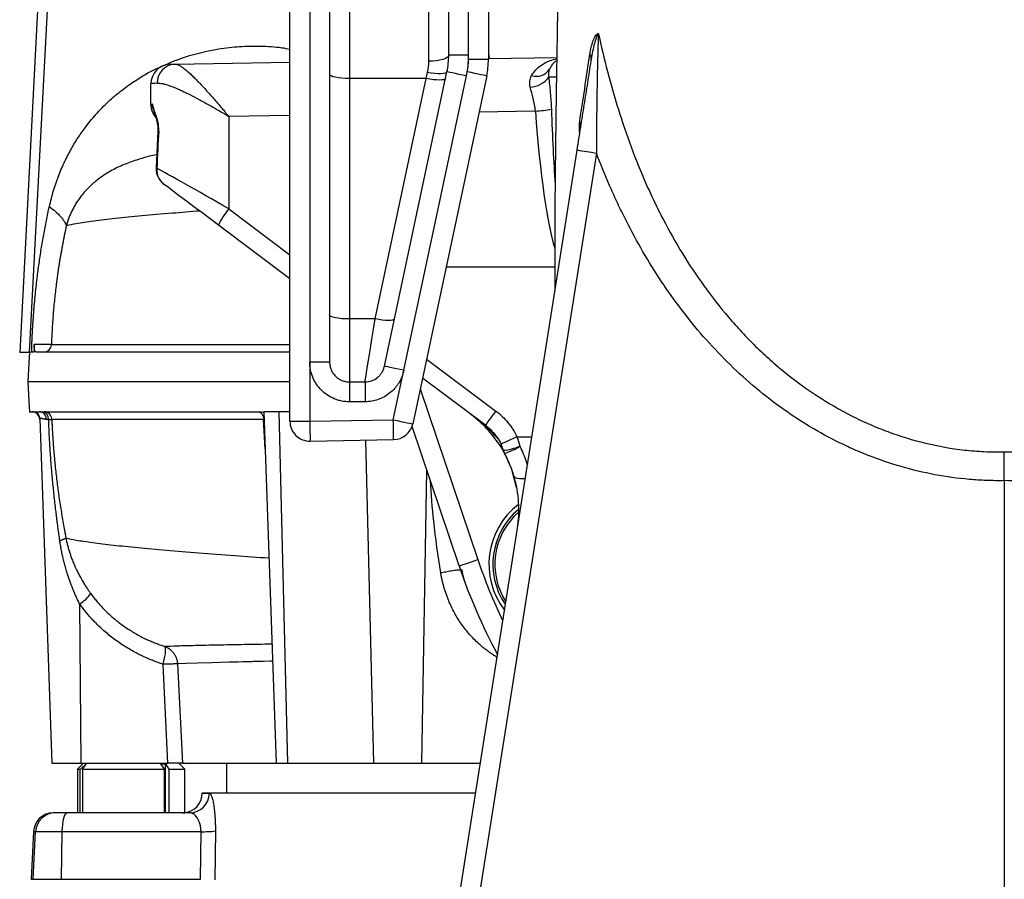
# Model space of a CAD drawing. Extents: x 131 to 726, y 61 to 2144.
# Tile 2 of 11: x 180 to 428, y 261 to 477. Entities that reach past the tile are written whole.
import ezdxf

# ---------------------------------------------------------------- set-up
doc = ezdxf.new("R2010")
doc.units = 0
doc.layers.get('0').update_dxf_attribs({"linetype": 'CONTINUOUS'})

msp = doc.modelspace()

# ---------------------------------------------------------------- linework, layer by layer
at = {"color": 7, "linetype": 'CONTINUOUS'}
for p, q in [((263.47, 502.04), (263.47, 462.44)), ((283.47, 466.81), (283.47, 502.04)), ((248.47, 376.14), (248.47, 501.04)), ((253.47, 501.04), (253.47, 391.05)), ((258.47, 501.04), (258.47, 391.05)), ((288.47, 468.29), (288.47, 501.04)), ((293.47, 468.29), (293.47, 501.04)), ((298.47, 501.04), (298.47, 467.24)), ((185.72, 495.05), (180.39, 393.48)), ((188.13, 495.04), (182.8, 393.54)), ((298.47, 468.93), (298.63, 467.46)), ((219.52, 466.08), (248.47, 466.58)), ((293.47, 468.29), (288.47, 468.29)), ((293.47, 467.24), (293.47, 468.29)), ((298.47, 467.24), (293.47, 467.24)), ((298.47, 467.45), (315.69, 467.75)), ((272.27, 390.01), (288.03, 464.13)), ((292.92, 463.09), (293.14, 464.12)), ((263.47, 462.44), (263.47, 401.89)), ((282.78, 462.44), (263.47, 462.44)), ((269.91, 401.89), (282.78, 462.44)), ((277.16, 388.97), (292.92, 463.09)), ((298.03, 463.08), (279.41, 375.47)), ((315.55, 462.8), (313.67, 462.8)), ((213.43, 455.88), (213.43, 461.06)), ((310.31, 454.23), (296.09, 453.98)), ((248.47, 453.15), (233.08, 452.88)), ((233.08, 452.88), (233.08, 429.6)), ((215.22, 449.22), (214.78, 439.86)), ((215.22, 449.22), (215.22, 449.22)), ((264.1, 85.21), (320.82, 444.44)), ((325.68, 443.66), (269.24, 86.25)), ((233.08, 429.6), (248.47, 418.07)), ((248.47, 412.03), (230.46, 425.53)), ((287.82, 415.04), (315.18, 415.06)), ((263.47, 401.89), (263.47, 386.04)), ((269.91, 401.89), (263.47, 401.89)), ((183.4, 393.54), (182.8, 393.54)), ((183.96, 393.54), (183.4, 393.54)), ((253.47, 391.05), (253.47, 376.14)), ((258.47, 391.05), (253.47, 391.05)), ((282.88, 391.81), (300.33, 378.72)), ((274.51, 376.51), (277.16, 388.97)), ((297.71, 375.12), (281.86, 387.01)), ((263.47, 386.04), (263.47, 381.05)), ((263.47, 386.04), (267.38, 386.04)), ((267.38, 386.04), (267.38, 381.05)), ((281.29, 384.34), (295.81, 341.31)), ((267.38, 381.05), (263.47, 381.05)), ((240.29, 378.54), (240.56, 378.48)), ((241.9, 378.54), (244.99, 290.04)), ((245.74, 378.54), (241.9, 378.54)), ((248.47, 378.54), (245.74, 378.54)), ((247.92, 290.04), (245.74, 378.54)), ((185.43, 376.86), (188.47, 290.04)), ((187.68, 376.61), (187.1, 376.61)), ((242.23, 369.21), (241.82, 376.62)), ((248.47, 376.14), (253.47, 376.14)), ((253.47, 376.14), (274.51, 376.51)), ((291.07, 339.71), (279.22, 374.83)), ((305.66, 372.18), (309.41, 372.18)), ((253.55, 371.14), (274.6, 371.51)), ((253.55, 371.14), (253.55, 371.14)), ((269.6, 290.04), (267.59, 371.38)), ((274.6, 371.51), (274.6, 371.51)), ((281.67, 290.04), (282.96, 363.76)), ((305.57, 359.49), (304.44, 363.63)), ((428.43, 361.18), (428.43, 60.97)), ((195.88, 290.04), (195.52, 330.1)), ((220.14, 315.02), (221.38, 290.04)), ((217.74, 290.04), (216.51, 314.93)), ((188.47, 290.04), (195.88, 290.04)), ((196.47, 290.04), (194.97, 288.54)), ((194.97, 288.54), (194.97, 277.54)), ((194.97, 288.54), (195.65, 288.54)), ((195.65, 277.54), (195.65, 288.54)), ((195.88, 290.04), (217.74, 290.04)), ((196.2, 288.54), (216.84, 288.54)), ((196.2, 288.54), (196.2, 277.54)), ((216.84, 288.54), (215.98, 289.84)), ((216.84, 277.54), (216.84, 288.54)), ((217.1, 289.84), (217.96, 288.54)), ((217.1, 277.54), (217.1, 289.84)), ((217.96, 288.54), (221.97, 288.54)), ((217.96, 288.54), (217.96, 277.54)), ((221.97, 288.54), (220.47, 290.04)), ((221.38, 290.04), (244.99, 290.04)), ((221.97, 277.58), (221.97, 288.54)), ((232.47, 290.04), (232.47, 282.54)), ((244.99, 290.04), (247.92, 290.04)), ((247.92, 290.04), (269.6, 290.04)), ((269.6, 290.04), (281.67, 290.04)), ((281.67, 290.04), (296.44, 290.04)), ((226.4, 282.54), (226.4, 282.46)), ((226.4, 282.54), (295.22, 282.54)), ((226.4, 282.46), (228.17, 282.46)), ((189.36, 277.54), (188.86, 277.54)), ((223.22, 277.54), (192.39, 277.54)), ((229.69, 272.98), (229.59, 260.63)), ((183.87, 272.81), (183.24, 260.81)), ((183.75, 260.81), (184.38, 272.81)), ((183.87, 272.81), (184.38, 272.81)), ((184.38, 272.81), (191.1, 272.81)), ((190.94, 260.81), (191.1, 272.81)), ((191.1, 272.81), (226.07, 272.81)), ((225.97, 260.81), (226.07, 272.81)), ((183.24, 260.81), (183.75, 260.81)), ((183.75, 260.81), (190.94, 260.81)), ((190.94, 260.81), (225.97, 260.81))]:
    msp.add_line(p, q, dxfattribs=at)
at = {"color": 7, "linetype": 'CONTINUOUS', "flags": 128}
for points in [[(288.47, 468.29), (288.37, 468), (288.08, 467.72), (287.62, 467.47), (287, 467.24), (286.24, 467.06), (285.38, 466.92), (284.44, 466.84), (283.47, 466.81)], [(218.35, 466.05), (218.48, 466.06), (218.87, 466.06), (219.52, 466.08)], [(282.78, 462.44), (282.96, 463.21), (283.14, 463.98)], [(288.03, 464.13), (287.89, 463.93), (287.59, 463.78), (287.12, 463.68), (286.51, 463.63), (285.78, 463.64), (284.96, 463.7), (284.06, 463.81), (283.14, 463.98)], [(292.92, 463.09), (291.96, 463.29), (291.05, 463.49), (290.2, 463.67), (289.46, 463.83), (288.85, 463.96), (288.4, 464.05), (288.12, 464.11), (288.03, 464.13)], [(298.03, 463.08), (297.93, 463.1), (297.66, 463.16), (297.2, 463.26), (296.6, 463.38), (295.85, 463.54), (295.01, 463.72), (294.09, 463.92), (293.14, 464.12)], [(263.47, 462.44), (262.49, 462.46), (261.55, 462.52), (260.69, 462.61), (259.93, 462.74), (259.31, 462.9), (258.85, 463.08), (258.56, 463.28), (258.47, 463.48)], [(287.67, 462.44), (287.54, 462.27), (287.24, 462.14), (286.77, 462.07), (286.16, 462.04), (285.43, 462.07), (284.6, 462.14), (283.71, 462.27), (282.78, 462.44)], [(215.22, 449.22), (215.25, 449.22), (215.41, 449.21)], [(214.78, 439.86), (214.8, 439.86), (214.93, 439.85)], [(230.46, 425.53), (228.34, 427.12), (226.27, 428.67), (224.27, 430.16), (222.4, 431.57), (220.69, 432.85), (219.17, 433.99), (217.86, 434.97), (216.8, 435.77)], [(263.47, 401.89), (262.49, 401.91), (261.55, 401.96), (260.69, 402.06), (259.93, 402.19), (259.31, 402.35), (258.85, 402.53), (258.56, 402.72), (258.47, 402.92)], [(267.38, 386.04), (267.42, 386.26), (267.51, 386.83), (267.65, 387.75), (267.85, 389.01), (268.1, 390.57), (268.4, 392.42), (268.73, 394.52), (269.1, 396.82), (269.49, 399.29), (269.91, 401.89)], [(274.8, 401.89), (274.67, 401.72), (274.37, 401.59), (273.9, 401.51), (273.29, 401.49), (272.56, 401.51), (271.73, 401.59), (270.84, 401.72), (269.91, 401.89)], [(184.07, 395.45), (184.02, 394.5), (183.96, 393.54)], [(182.85, 393.54), (182.7, 390.78), (182.46, 386.04)], [(277.16, 388.97), (276.21, 389.17), (275.29, 389.36), (274.45, 389.54), (273.71, 389.7), (273.1, 389.83), (272.65, 389.93), (272.37, 389.99), (272.27, 390.01)], [(182.46, 386.04), (182.7, 381.3), (182.85, 378.54)], [(253.47, 376.14), (253.48, 375.15), (253.5, 374.2), (253.51, 373.32), (253.53, 372.56), (253.54, 371.94), (253.55, 371.49), (253.55, 371.22), (253.55, 371.14)], [(274.6, 371.51), (274.6, 371.58), (274.6, 371.85), (274.59, 372.31), (274.58, 372.93), (274.56, 373.69), (274.55, 374.56), (274.53, 375.52), (274.51, 376.51)], [(274.51, 376.51), (275.47, 376.3), (276.39, 376.11), (277.23, 375.93), (277.97, 375.77), (278.58, 375.64), (279.03, 375.55), (279.31, 375.49), (279.41, 375.47)], [(304.91, 362.3), (305.06, 362.07), (305.34, 361.89), (305.75, 361.77), (306.28, 361.7), (306.91, 361.7), (307.61, 361.76), (307.77, 361.78)], [(291.07, 339.71), (291.16, 339.74), (291.43, 339.83), (291.87, 339.98), (292.46, 340.18), (293.17, 340.42), (293.99, 340.7), (294.88, 341), (295.81, 341.31)], [(244.1, 315.72), (243.51, 315.7), (241.7, 315.66), (240.12, 315.63), (239.79, 315.62), (239.47, 315.62), (239.17, 315.61), (238.87, 315.6), (238.58, 315.6), (238.31, 315.59), (238.04, 315.58), (236.53, 315.55), (235.33, 315.52), (234.41, 315.5), (233.52, 315.48), (233.28, 315.47), (233.22, 315.47), (233.19, 315.47), (233.19, 315.47), (233.18, 315.47), (233.18, 315.47), (233.18, 315.47), (233.18, 315.47), (233.18, 315.47), (233.18, 315.47), (233.18, 315.47), (233.18, 315.47), (233.18, 315.47), (228.82, 315.35), (225.22, 315.24), (222.34, 315.13), (220.14, 315.02)], [(191.1, 272.81), (191.14, 273.74), (191.22, 274.64), (191.34, 275.46), (191.5, 276.17), (191.69, 276.75), (191.91, 277.19), (192.15, 277.45), (192.39, 277.54)]]:
    msp.add_lwpolyline(points, dxfattribs=at)
at = {"color": 7, "linetype": 'CONTINUOUS'}
for centre, radius, start, end in [((268.47, 468.29), 20, 348, 0), ((268.47, 468.29), 25, 348, 0), ((278.47, 467.24), 15, 348, 0), ((278.47, 467.24), 20, 348, 0), ((318.43, 462.8), 5, 124.2794, 156.8263), ((321.55, 467.23), 2.84, 351.7717, 28.4061), ((218.43, 461.06), 5, 91, 180), ((219.79, 461.29), 4.79, 93.2275, 180.1418), ((310.61, 466.84), 3.83, 250.9444, 327.3364), ((308.6, 466.55), 6.31, 273.7705, 323.4864), ((218.43, 455.88), 5, 180, 219.9794), ((308.39, 484.67), 30.5, 273.6071, 281.2197), ((318.44, 450.37), 3.28, 351.3656, 22.287), ((394.35, 886.39), 448.02, 260.5544, 261.1828), ((245.4, 418.79), 16.38, 138.7354, 155.7323), ((186.39, 395.53), 1.99, 270.3068, 358.045), ((183.44, 376.54), 2, 2, 90), ((183.44, 376.79), 2, 2.0215, 61.2349), ((185.22, 376.67), 1.88, 358.1978, 86.0294), ((185.84, 376.71), 1.84, 356.8819, 84.3675), ((186.49, 376.56), 1.99, 1.9421, 89.6816), ((363.25, 330.19), 79.46, 142.3515, 145.5629), ((253.47, 376.14), 5, 180, 271.0003), ((274.51, 376.51), 5, 271.0003, 348), ((368.68, 227.77), 157.56, 113.5762, 115.1866), ((300.77, 383.74), 14.99, 275.5155, 292.1214), ((297.14, 384.86), 17.65, 287.8045, 301.7162), ((306.49, 370.2), 4.5, 197.916, 208.3842), ((317.6, 340.12), 19, 127.5864, 217.4976), ((317.6, 340.12), 18, 130.1564, 213.9163), ((317.6, 340.12), 17.5, 131.435, 212.6302), ((428.47, 386.04), 140, 198.6351, 205.4255), ((428.47, 386.04), 145, 198.6351, 208.2693), ((189.9, 338.79), 10.34, 302.8881, 324.2482), ((221.4, 282.54), 5, 276.4598, 359), ((223.2, 282.52), 4.98, 270.2486, 359.2574), ((188.86, 272.54), 5, 90, 177), ((189.37, 272.55), 4.99, 90.0549, 177.0638), ((226.66, 298.18), 25.39, 268.662, 276.8522)]:
    msp.add_arc(centre, radius, start, end, dxfattribs=at)
for centre, major_axis, ratio, start_param, end_param in [((233.43, 461.32), (20, 0.26), 0.026128, 2.743692, 3.14125), ((233.43, 455.62), (20, -0.26), 0.026128, 2.933491, 3.141935), ((318.52, 509.96), (0.18, 95.16), 0.105072, 2.196716, 2.817841), ((318.43, 510.49), (0.09, 95.16), 0.052536, 2.196568, 2.472634), ((233.43, 374.42), (0, 172.41), 0.116002, 1.122082, 1.181522), ((233.43, 428.92), (20, -11.62), 0.017584, 1.598467, 2.762536)]:
    msp.add_ellipse(centre, major_axis=major_axis, ratio=ratio, start_param=start_param, end_param=end_param, dxfattribs=at)
for points, knots in [([(317.08, 544.04), (317.07, 543.4), (316.97, 538.45), (316.8, 529.64), (316.57, 517.86), (316.37, 506.98), (316.18, 496.97), (316.02, 487.81), (315.88, 479.45), (315.75, 471.88), (315.63, 464.37), (315.52, 457.08), (315.43, 450.16), (315.36, 444.28), (315.3, 439.34), (315.26, 435.25), (315.23, 431.82), (315.21, 429.03), (315.2, 426.68), (315.19, 424.64), (315.18, 422.72), (315.17, 420.83), (315.17, 418.79), (315.17, 416.4), (315.18, 413), (315.2, 410.5), (315.21, 408.9)], [0, 0, 0, 0, 0.0111736, 0.0855962, 0.1564345, 0.2236652, 0.2872836, 0.3472804, 0.4036334, 0.4563334, 0.5053875, 0.5656172, 0.6194345, 0.6669913, 0.7084472, 0.7439587, 0.7736872, 0.8003448, 0.8204067, 0.8397016, 0.8582385, 0.8760267, 0.8949618, 0.9189334, 0.9479673, 1, 1, 1, 1]), ([(324.04, 468.58), (324.14, 469.19), (324.24, 469.76), (324.5, 470.85), (324.64, 471.36), (324.89, 472.06), (324.98, 472.29), (325.17, 472.7), (325.28, 472.9), (325.5, 473.25), (325.62, 473.41), (325.81, 473.61), (325.88, 473.67), (325.98, 473.76), (326.01, 473.78), (326.09, 473.83), (326.12, 473.85), (326.16, 473.87)], [0, 0, 0, 0, 0.25, 0.25, 0.5, 0.5, 0.625, 0.625, 0.75, 0.75, 0.875, 0.875, 0.9375, 0.9375, 0.96875, 0.96875, 1, 1, 1, 1]), ([(324.36, 466.82), (324.58, 468.21), (324.83, 469.52), (325.27, 471.33), (325.43, 471.9), (325.69, 472.7), (325.78, 472.95), (325.92, 473.31), (325.97, 473.43), (326.06, 473.65), (326.11, 473.76), (326.16, 473.87)], [0, 0, 0, 0, 0.5, 0.5, 0.75, 0.75, 0.875, 0.875, 0.9375, 0.9375, 1, 1, 1, 1]), ([(326.16, 473.87), (326.14, 473.31), (326.12, 472.74), (326.09, 471.57), (326.07, 470.97), (326.02, 469.17), (325.99, 467.95), (325.93, 465.46), (325.9, 464.19), (325.85, 461.66), (325.83, 460.39), (325.77, 456.57), (325.74, 454.01), (325.69, 448.86), (325.68, 446.27), (325.68, 443.66)], [0, 0, 0, 0, 0.0625, 0.0625, 0.125, 0.125, 0.25, 0.25, 0.375, 0.375, 0.5, 0.5, 0.75, 0.75, 1, 1, 1, 1]), ([(326.16, 473.87), (327.56, 467.36), (329.23, 460.94), (333.18, 448.31), (335.48, 442.09), (338.83, 434.48), (339.53, 432.96), (340.97, 429.95), (341.71, 428.47), (344.01, 424.05), (345.63, 421.17), (350.8, 412.72), (354.65, 407.36), (360.04, 401.05), (361.15, 399.81), (363.43, 397.37), (364.6, 396.17), (366.99, 393.83), (368.21, 392.69), (370.71, 390.46), (371.99, 389.39), (375.87, 386.25), (378.55, 384.3), (384.09, 380.7), (386.96, 379.04), (391.4, 376.78), (392.91, 376.07), (395.21, 375.06), (395.98, 374.74), (397.53, 374.11), (398.31, 373.81), (402.21, 372.36), (405.39, 371.39), (411.82, 369.85), (415.08, 369.27), (420.05, 368.71), (421.72, 368.58), (425.08, 368.42), (426.76, 368.4), (428.43, 368.42)], [0, 0, 0, 0, 0.125, 0.125, 0.25, 0.25, 0.28125, 0.28125, 0.3125, 0.3125, 0.375, 0.375, 0.5, 0.5, 0.53125, 0.53125, 0.5625, 0.5625, 0.59375, 0.59375, 0.625, 0.625, 0.6875, 0.6875, 0.75, 0.75, 0.78125, 0.78125, 0.796875, 0.796875, 0.8125, 0.8125, 0.875, 0.875, 0.9375, 0.9375, 0.96875, 0.96875, 1, 1, 1, 1]), ([(428.43, 368.42), (431.79, 368.37), (435.11, 368.53), (441.69, 369.26), (444.95, 369.83), (449.79, 370.98), (451.39, 371.42), (454.59, 372.39), (456.18, 372.93), (460.88, 374.67), (463.92, 376), (469.83, 378.99), (472.69, 380.65), (476.87, 383.36), (478.24, 384.3), (480.94, 386.26), (482.27, 387.28), (486.18, 390.43), (488.67, 392.65), (492.26, 396.17), (493.43, 397.36), (495.71, 399.8), (496.81, 401.04), (502.2, 407.34), (506.05, 412.71), (511.23, 421.17), (512.86, 424.06), (515.17, 428.49), (515.91, 429.99), (517.35, 433), (518.05, 434.51), (521.39, 442.11), (523.69, 448.32), (527.64, 460.94), (529.3, 467.36), (530.71, 473.87)], [0, 0, 0, 0, 0.0625, 0.0625, 0.125, 0.125, 0.15625, 0.15625, 0.1875, 0.1875, 0.25, 0.25, 0.3125, 0.3125, 0.34375, 0.34375, 0.375, 0.375, 0.4375, 0.4375, 0.46875, 0.46875, 0.5, 0.5, 0.625, 0.625, 0.6875, 0.6875, 0.71875, 0.71875, 0.75, 0.75, 0.875, 0.875, 1, 1, 1, 1]), ([(216.74, 465.74), (217.79, 466.21), (220.59, 467.48), (225.19, 468.84), (230.49, 469.96), (235.81, 470.59), (241.12, 470.66), (245.35, 470.43), (247.79, 469.98), (248.47, 469.86)], [0, 0, 0, 0, 0.100041, 0.266457, 0.433856, 0.600109, 0.766842, 0.935284, 1, 1, 1, 1]), ([(309.36, 463.21), (309.7, 463.72), (310.4, 464.75), (311.99, 466.02), (313.77, 466.98), (315.12, 467.29), (315.68, 467.42)], [0, 0, 0, 0, 0.2222243, 0.4515491, 0.7711207, 1, 1, 1, 1]), ([(320.82, 444.44), (321.13, 446.37), (321.43, 448.28), (322.03, 452.07), (322.32, 453.95), (322.91, 457.68), (323.21, 459.53), (323.79, 463.2), (324.07, 465.02), (324.36, 466.82)], [0, 0, 0, 0, 0.25, 0.25, 0.5, 0.5, 0.75, 0.75, 1, 1, 1, 1]), ([(187.86, 430.21), (188.2, 431.58), (188.87, 434.31), (190.21, 438.11), (191.72, 441.61), (193.4, 444.81), (195.19, 447.73), (197.36, 450.8), (200, 453.95), (203.05, 456.98), (206.23, 459.65), (210.07, 462.35), (213.52, 464.4), (215.89, 465.38), (216.51, 465.64)], [0, 0, 0, 0, 0.0653029, 0.1313211, 0.1982315, 0.2630196, 0.3287904, 0.395372, 0.4908012, 0.5920132, 0.6878073, 0.7883521, 0.9444126, 1, 1, 1, 1]), ([(219.52, 466.08), (219.81, 466.08), (220.15, 465.98), (220.73, 465.68), (220.94, 465.56), (221.38, 465.27), (221.61, 465.1), (222.33, 464.54), (222.85, 464.1), (223.67, 463.33), (223.95, 463.06), (224.53, 462.49), (224.83, 462.19), (225.74, 461.26), (226.36, 460.6), (227.63, 459.21), (228.28, 458.48), (229.29, 457.33), (229.63, 456.94), (230.31, 456.15), (230.65, 455.75), (231.34, 454.94), (231.69, 454.54), (232.21, 453.92), (232.39, 453.71), (232.65, 453.4), (232.74, 453.3), (232.91, 453.09), (233, 452.99), (233.08, 452.88)], [0, 0, 0, 0, 0.125, 0.125, 0.1875, 0.1875, 0.25, 0.25, 0.375, 0.375, 0.4375, 0.4375, 0.5, 0.5, 0.625, 0.625, 0.75, 0.75, 0.8125, 0.8125, 0.875, 0.875, 0.9375, 0.9375, 0.96875, 0.96875, 0.984375, 0.984375, 1, 1, 1, 1]), ([(313.84, 464.77), (313.77, 464.62), (313.72, 464.47), (313.65, 464.16), (313.62, 464), (313.58, 463.5), (313.6, 463.16), (313.67, 462.8)], [0, 0, 0, 0, 0.25, 0.25, 0.5, 0.5, 1, 1, 1, 1]), ([(309.01, 460.26), (308.88, 460.8), (308.84, 461.32), (308.93, 462.07), (308.98, 462.32), (309.14, 462.78), (309.24, 463), (309.36, 463.21)], [0, 0, 0, 0, 0.5, 0.5, 0.75, 0.75, 1, 1, 1, 1]), ([(313.67, 462.8), (313.79, 461.49), (313.94, 460.17), (314.18, 457.48), (314.28, 456.12), (314.33, 454.75)], [0, 0, 0, 0, 0.5, 0.5, 1, 1, 1, 1]), ([(214.99, 461.28), (215.4, 461.31), (215.88, 461.26), (216.7, 461.09), (216.99, 461.02), (217.59, 460.84), (217.91, 460.73), (218.89, 460.38), (219.59, 460.1), (220.7, 459.62), (221.08, 459.44), (221.86, 459.08), (222.25, 458.89), (223.45, 458.29), (224.27, 457.87), (225.95, 456.97), (226.81, 456.5), (228.13, 455.76), (228.58, 455.51), (229.47, 455), (229.92, 454.74), (230.82, 454.22), (231.27, 453.96), (231.95, 453.56), (232.18, 453.42), (232.63, 453.15), (232.86, 453.02), (233.08, 452.88)], [0, 0, 0, 0, 0.125, 0.125, 0.1875, 0.1875, 0.25, 0.25, 0.375, 0.375, 0.4375, 0.4375, 0.5, 0.5, 0.625, 0.625, 0.75, 0.75, 0.8125, 0.8125, 0.875, 0.875, 0.9375, 0.9375, 0.96875, 0.96875, 1, 1, 1, 1]), ([(310.31, 454.23), (310.26, 454.78), (310.18, 455.31), (309.99, 456.37), (309.88, 456.88), (309.52, 458.38), (309.24, 459.34), (309.01, 460.26)], [0, 0, 0, 0, 0.25, 0.25, 0.5, 0.5, 1, 1, 1, 1]), ([(214.09, 454.61), (214.04, 454.74), (213.85, 455.18), (213.86, 455.65), (213.87, 455.99)], [0, 0, 0, 0, 0.297474, 1, 1, 1, 1]), ([(215.41, 449.21), (215.43, 449.59), (215.43, 449.96), (215.38, 450.51), (215.36, 450.69), (215.31, 451.03), (215.28, 451.2), (215.19, 451.69), (215.11, 451.99), (214.94, 452.57), (214.85, 452.85), (214.59, 453.63), (214.42, 454.1), (214.18, 454.8), (214.11, 455.03), (214.01, 455.39), (213.98, 455.5), (213.92, 455.74), (213.89, 455.86), (213.87, 455.99)], [0, 0, 0, 0, 0.125, 0.125, 0.1875, 0.1875, 0.25, 0.25, 0.375, 0.375, 0.5, 0.5, 0.75, 0.75, 0.875, 0.875, 0.9375, 0.9375, 1, 1, 1, 1]), ([(214.17, 454.72), (214.03, 455.13), (213.89, 455.55), (213.87, 455.98), (213.87, 455.99)], [0, 0, 0, 0, 0.989479, 1, 1, 1, 1]), ([(214.06, 454.69), (214.07, 454.64), (214.21, 454.03), (214.54, 453.06), (214.92, 451.82), (215.14, 450.79), (215.24, 449.96), (215.22, 449.44), (215.21, 449.22)], [0, 0, 0, 0, 0.028904, 0.365552, 0.61998, 0.77686, 0.908209, 1, 1, 1, 1]), ([(321.48, 448.63), (321.44, 449.21), (321.34, 450.36), (321.43, 451.2), (321.47, 451.61)], [0, 0, 0, 0, 0.503448, 1, 1, 1, 1]), ([(214.94, 443.27), (214.92, 443.27), (213.63, 443.04), (211.18, 442.37), (208.18, 441.39), (205.85, 440.42), (204.12, 439.58), (202.42, 438.63), (200.78, 437.54), (199.34, 436.43), (198.14, 435.35), (197.13, 434.34), (196.21, 433.28), (195.41, 432.24), (194.72, 431.22), (194.14, 430.26), (193.48, 429.01), (192.78, 427.47), (192.35, 426.04), (192.14, 425.37)], [0, 0, 0, 0, 0.002109, 0.144064, 0.284979, 0.358246, 0.428629, 0.500755, 0.573427, 0.641701, 0.690696, 0.736855, 0.780222, 0.820855, 0.852612, 0.882442, 0.910412, 0.958068, 1, 1, 1, 1]), ([(428.43, 361.18), (426.95, 361.16), (425.47, 361.18), (422.52, 361.28), (421.06, 361.38), (416.68, 361.76), (413.8, 362.15), (405.22, 363.76), (399.63, 365.39), (393.45, 367.82), (392.77, 368.09), (391.41, 368.67), (390.73, 368.96), (388.72, 369.86), (387.4, 370.49), (383.47, 372.46), (380.93, 373.89), (375.96, 376.95), (373.55, 378.58), (368.84, 382.05), (366.54, 383.89), (362.08, 387.75), (359.93, 389.77), (355.78, 393.97), (353.79, 396.13), (348.08, 402.78), (344.61, 407.45), (338.24, 417.19), (335.35, 422.26), (332.07, 428.83), (331.43, 430.16), (330.18, 432.82), (329.58, 434.16), (327.82, 438.2), (326.72, 440.92), (325.68, 443.66)], [0, 0, 0, 0, 0.03125, 0.03125, 0.0625, 0.0625, 0.125, 0.125, 0.25, 0.25, 0.265625, 0.265625, 0.28125, 0.28125, 0.3125, 0.3125, 0.375, 0.375, 0.4375, 0.4375, 0.5, 0.5, 0.5625, 0.5625, 0.625, 0.625, 0.75, 0.75, 0.875, 0.875, 0.90625, 0.90625, 0.9375, 0.9375, 1, 1, 1, 1]), ([(531.19, 443.66), (529.11, 438.18), (526.78, 432.8), (523.5, 426.23), (522.82, 424.92), (521.44, 422.33), (520.73, 421.05), (518.55, 417.24), (517.03, 414.75), (512.25, 407.44), (508.78, 402.77), (503.08, 396.13), (501.1, 393.98), (497.99, 390.84), (496.94, 389.81), (494.79, 387.8), (493.69, 386.81), (491.47, 384.88), (490.34, 383.94), (488.04, 382.1), (486.87, 381.2), (483.31, 378.58), (480.89, 376.94), (473.43, 372.34), (468.23, 369.71), (461.41, 367.03), (460.03, 366.52), (457.93, 365.8), (457.23, 365.57), (455.83, 365.13), (455.12, 364.92), (451.6, 363.9), (448.75, 363.22), (443.03, 362.15), (440.14, 361.75), (434.32, 361.25), (431.39, 361.14), (428.43, 361.18)], [0, 0, 0, 0, 0.125, 0.125, 0.15625, 0.15625, 0.1875, 0.1875, 0.25, 0.25, 0.375, 0.375, 0.4375, 0.4375, 0.46875, 0.46875, 0.5, 0.5, 0.53125, 0.53125, 0.5625, 0.5625, 0.625, 0.625, 0.75, 0.75, 0.78125, 0.78125, 0.796875, 0.796875, 0.8125, 0.8125, 0.875, 0.875, 0.9375, 0.9375, 1, 1, 1, 1]), ([(214.79, 439.86), (214.78, 439.83), (214.73, 439.43), (214.86, 438.63), (215.25, 437.54), (215.9, 436.54), (216.5, 436.03), (216.8, 435.77)], [0, 0, 0, 0, 0.015024, 0.256114, 0.500531, 0.749251, 1, 1, 1, 1]), ([(214.93, 439.85), (214.9, 439.45), (214.92, 439.06), (215.02, 438.48), (215.07, 438.29), (215.19, 437.92), (215.26, 437.73), (215.51, 437.2), (215.72, 436.87), (216.21, 436.27), (216.49, 436), (216.8, 435.77)], [0, 0, 0, 0, 0.25, 0.25, 0.375, 0.375, 0.5, 0.5, 0.75, 0.75, 1, 1, 1, 1]), ([(183.4, 393.54), (183.41, 393.89), (183.43, 394.58), (183.47, 395.62), (183.51, 396.66), (183.56, 397.7), (183.61, 398.74), (183.67, 399.78), (183.74, 400.82), (183.81, 401.85), (183.97, 404.1), (184.26, 407.56), (184.67, 411.26), (185.02, 414.03), (185.27, 415.86), (185.54, 417.69), (185.82, 419.5), (186.12, 421.31), (186.43, 423.11), (186.77, 424.9), (187.11, 426.68), (187.48, 428.45), (187.73, 429.63), (187.86, 430.21)], [0, 0, 0, 0, 0.027819, 0.055628, 0.08343, 0.111227, 0.139024, 0.166822, 0.194625, 0.222435, 0.250257, 0.375461, 0.500689, 0.550702, 0.600651, 0.650553, 0.700425, 0.750285, 0.800149, 0.850036, 0.899962, 0.949944, 1, 1, 1, 1]), ([(187.86, 430.21), (188.99, 429.37), (189.93, 428.53), (191.37, 426.9), (191.87, 426.11), (192.14, 425.37)], [0, 0, 0, 0, 0.5, 0.5, 1, 1, 1, 1]), ([(225.73, 429.08), (223.39, 428.88), (218.08, 428.44), (211.02, 427.85), (204.36, 427.18), (198.85, 426.52), (194.79, 425.92), (192.94, 425.53), (192.15, 425.37)], [0, 0, 0, 0, 0.141495, 0.321924, 0.502726, 0.683902, 0.865448, 1, 1, 1, 1]), ([(192.15, 425.37), (192.08, 425.07), (191.95, 424.48), (191.76, 423.58), (191.57, 422.68), (191.39, 421.78), (191.22, 420.87), (191.05, 419.96), (190.88, 419.05), (190.72, 418.13), (190.56, 417.21), (190.41, 416.29), (190.26, 415.36), (190.12, 414.43), (189.98, 413.5), (189.85, 412.56), (189.73, 411.61), (189.48, 409.73), (189.16, 406.9), (188.88, 403.86), (188.7, 401.57), (188.6, 400.05), (188.51, 398.52), (188.43, 396.99), (188.39, 395.97), (188.37, 395.46)], [0, 0, 0, 0, 0.0310776, 0.0621544, 0.0932342, 0.1243209, 0.1554184, 0.1865304, 0.2176609, 0.2488139, 0.2799933, 0.3112029, 0.3424469, 0.3737292, 0.4050538, 0.4364246, 0.4678458, 0.4993213, 0.6244112, 0.7497656, 0.7997868, 0.8498043, 0.8998346, 0.9498943, 1, 1, 1, 1]), ([(192.14, 425.37), (192.14, 425.37), (192.14, 425.37), (192.14, 425.37), (192.15, 425.37)], [0, 0, 0, 0, 0.434877, 1, 1, 1, 1]), ([(184.64, 393.54), (184.61, 393.54), (184.57, 393.55), (184.5, 393.56), (184.43, 393.59), (184.34, 393.65), (184.25, 393.77), (184.18, 393.95), (184.12, 394.19), (184.08, 394.44), (184.07, 394.65), (184.06, 394.84), (184.05, 394.99), (184.06, 395.14), (184.06, 395.3), (184.06, 395.4), (184.07, 395.45)], [0, 0, 0, 0, 0.0854202, 0.1685112, 0.2493092, 0.3800885, 0.4983065, 0.6354376, 0.7489593, 0.8166935, 0.8741939, 0.9031133, 0.9296988, 0.9543496, 0.9775768, 1, 1, 1, 1]), ([(188.37, 395.46), (188.03, 395.46), (187.49, 395.46), (186.06, 395.45), (185.16, 395.45), (184.07, 395.45)], [0, 0, 0, 0, 0.5, 0.5, 1, 1, 1, 1]), ([(188.37, 395.46), (189.21, 395.46), (190.87, 395.46), (194.5, 395.46), (198.94, 395.46), (204.25, 395.46), (210.45, 395.46), (217.46, 395.46), (225.37, 395.46), (234.01, 395.46), (241.71, 395.46), (246.78, 395.46), (248.47, 395.46)], [0, 0, 0, 0, 0.105925, 0.211149, 0.316076, 0.421103, 0.52663, 0.632711, 0.738057, 0.842928, 0.947702, 1, 1, 1, 1]), ([(180.39, 393.54), (180.39, 393.54), (180.4, 393.54), (180.41, 393.54), (180.44, 393.54), (180.48, 393.54), (180.53, 393.54), (180.59, 393.54), (180.66, 393.54), (180.74, 393.54), (180.83, 393.54), (180.93, 393.54), (181.05, 393.54), (181.17, 393.54), (181.31, 393.54), (181.46, 393.54), (181.62, 393.54), (181.79, 393.54), (181.97, 393.54), (182.16, 393.54), (182.36, 393.54), (182.58, 393.54), (182.73, 393.54), (182.8, 393.54)], [0, 0, 0, 0, 0.046551, 0.093208, 0.139971, 0.186841, 0.233818, 0.280901, 0.328091, 0.375388, 0.422792, 0.470302, 0.51792, 0.565645, 0.613477, 0.661416, 0.709463, 0.757617, 0.805878, 0.854247, 0.902724, 0.951308, 1, 1, 1, 1]), ([(248.47, 393.54), (245.24, 393.54), (238.1, 393.54), (228.17, 393.54), (218.48, 393.54), (209.94, 393.54), (202.52, 393.54), (196.22, 393.54), (191.1, 393.54), (187.1, 393.54), (185.46, 393.54), (184.64, 393.54)], [0, 0, 0, 0, 0.092749, 0.205347, 0.318834, 0.431757, 0.545042, 0.658561, 0.772196, 0.886075, 1, 1, 1, 1]), ([(263.47, 381.05), (262.81, 381.05), (262.15, 381.11), (261.19, 381.3), (260.87, 381.38), (260.24, 381.57), (259.94, 381.68), (259.03, 382.06), (258.46, 382.36), (257.36, 383.1), (256.85, 383.51), (255.92, 384.45), (255.51, 384.95), (254.97, 385.76), (254.8, 386.04), (254.49, 386.62), (254.35, 386.92), (253.98, 387.83), (253.79, 388.45), (253.53, 389.73), (253.47, 390.39), (253.47, 391.05)], [0, 0, 0, 0, 0.125, 0.125, 0.1875, 0.1875, 0.25, 0.25, 0.375, 0.375, 0.5, 0.5, 0.625, 0.625, 0.6875, 0.6875, 0.75, 0.75, 0.875, 0.875, 1, 1, 1, 1]), ([(258.47, 391.05), (258.47, 390.72), (258.5, 390.39), (258.63, 389.75), (258.72, 389.44), (258.91, 388.98), (258.98, 388.83), (259.13, 388.54), (259.22, 388.4), (259.49, 388), (259.69, 387.75), (260.16, 387.28), (260.41, 387.07), (260.96, 386.7), (261.25, 386.55), (261.85, 386.3), (262.17, 386.21), (262.81, 386.08), (263.14, 386.04), (263.47, 386.04)], [0, 0, 0, 0, 0.125, 0.125, 0.25, 0.25, 0.3125, 0.3125, 0.375, 0.375, 0.5, 0.5, 0.625, 0.625, 0.75, 0.75, 0.875, 0.875, 1, 1, 1, 1]), ([(267.38, 386.04), (267.95, 386.04), (268.51, 386.14), (269.59, 386.52), (270.08, 386.8), (270.75, 387.34), (270.95, 387.53), (271.33, 387.96), (271.5, 388.19), (271.79, 388.67), (271.92, 388.92), (272.13, 389.45), (272.21, 389.73), (272.27, 390.01)], [0, 0, 0, 0, 0.25, 0.25, 0.5, 0.5, 0.625, 0.625, 0.75, 0.75, 0.875, 0.875, 1, 1, 1, 1]), ([(277.16, 388.97), (277.1, 388.69), (277.03, 388.41), (276.87, 387.87), (276.77, 387.59), (276.46, 386.8), (276.2, 386.3), (275.76, 385.58), (275.6, 385.34), (275.26, 384.89), (275.08, 384.66), (274.52, 384.02), (274.11, 383.63), (273.22, 382.91), (272.75, 382.59), (271.77, 382.04), (271.25, 381.81), (270.17, 381.43), (269.63, 381.28), (268.52, 381.09), (267.95, 381.05), (267.38, 381.05)], [0, 0, 0, 0, 0.0625, 0.0625, 0.125, 0.125, 0.25, 0.25, 0.3125, 0.3125, 0.375, 0.375, 0.5, 0.5, 0.625, 0.625, 0.75, 0.75, 0.875, 0.875, 1, 1, 1, 1]), ([(248.47, 386.04), (246.07, 386.04), (240.19, 386.04), (231.64, 386.04), (222.76, 386.04), (214.67, 386.04), (207.07, 386.04), (200.06, 386.04), (193.92, 386.04), (189.05, 386.04), (185.63, 386.04), (183.55, 386.04), (182.52, 386.04), (182.57, 386.04), (182.58, 386.04)], [0, 0, 0, 0, 0.0570677, 0.1402141, 0.2234715, 0.3068905, 0.3904056, 0.4888837, 0.5875235, 0.6863574, 0.7853261, 0.8693584, 0.9536255, 1, 1, 1, 1]), ([(182.86, 378.54), (182.85, 378.54), (182.67, 378.54), (183.06, 378.54), (183.44, 378.54)], [0, 0, 0, 0, 0.014836, 1, 1, 1, 1]), ([(183.44, 378.54), (183.54, 378.54), (183.64, 378.54), (183.94, 378.54), (184.16, 378.54), (184.4, 378.54)], [0.774516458, 0.774516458, 0.774516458, 0.774516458, 0.777284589, 0.777284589, 0.781803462, 0.781803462, 0.781803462, 0.781803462]), ([(185.35, 378.54), (185.65, 378.54), (185.98, 378.54), (188.62, 378.54), (192.01, 378.54), (200.91, 378.54), (206.4, 378.54), (216.14, 378.54), (219.67, 378.54), (227.16, 378.54), (231.13, 378.54), (237.17, 378.54), (239.06, 378.54), (240.99, 378.54)], [0.78699425, 0.78699425, 0.78699425, 0.78699425, 0.79141441, 0.79141441, 0.81967404, 0.81967404, 0.84793368, 0.84793368, 0.86206349, 0.86206349, 0.87619331, 0.87619331, 0.88241912, 0.88241912, 0.88241912, 0.88241912]), ([(240.84, 378.41), (241.02, 378.29), (241.38, 378.04), (241.73, 377.37), (241.79, 376.87), (241.82, 376.62)], [0, 0, 0, 0, 0.341559, 0.683131, 1, 1, 1, 1]), ([(240.99, 378.54), (241.21, 378.53), (241.53, 378.5), (241.82, 378.28), (241.91, 378.21)], [0, 0, 0, 0, 0.68669, 1, 1, 1, 1]), ([(304.18, 364.38), (303.57, 365.83), (302.31, 368.84), (299.43, 372.9), (296.6, 375.87), (294.7, 377.36), (294.13, 377.81)], [0, 0, 0, 0, 0.277271, 0.574787, 0.872303, 1, 1, 1, 1]), ([(300.84, 371.76), (300.3, 372.33), (298.44, 374.34), (296.17, 376.25), (294.41, 377.59), (294.18, 377.77), (294.14, 377.8), (294.13, 377.81)], [0, 0, 0, 0, 0.258943, 0.90281, 0.983387, 0.996265, 1, 1, 1, 1]), ([(300.33, 378.72), (301.48, 377.87), (302.5, 376.89), (303.62, 375.53), (303.84, 375.25), (304.26, 374.67), (304.46, 374.37), (305.03, 373.46), (305.37, 372.83), (305.66, 372.18)], [0, 0, 0, 0, 0.5, 0.5, 0.625, 0.625, 0.75, 0.75, 1, 1, 1, 1]), ([(187.1, 376.61), (187.05, 376.61), (186.97, 376.61), (186.84, 376.62), (186.7, 376.64), (186.54, 376.66), (186.33, 376.71), (186.08, 376.78), (185.84, 376.85), (185.66, 376.91), (185.54, 376.93), (185.48, 376.92), (185.44, 376.9), (185.44, 376.88), (185.43, 376.86)], [0, 0, 0, 0, 0.039734, 0.081607, 0.125634, 0.18345, 0.250628, 0.375214, 0.499866, 0.631463, 0.750545, 0.829562, 0.912696, 1, 1, 1, 1]), ([(187.68, 376.61), (187.72, 376.61), (187.8, 376.61), (187.92, 376.62), (188.02, 376.62), (188.11, 376.62), (188.2, 376.62), (188.27, 376.62), (188.34, 376.62), (188.39, 376.62), (188.44, 376.62), (188.46, 376.62), (188.48, 376.62)], [0, 0, 0, 0, 0.103067, 0.205733, 0.307887, 0.40942, 0.510225, 0.610203, 0.709258, 0.807298, 0.904238, 1, 1, 1, 1]), ([(190.5, 346.08), (190.42, 346.61), (190.28, 347.65), (190.07, 349.19), (189.87, 350.71), (189.68, 352.2), (189.4, 354.48), (189.06, 357.5), (188.68, 361.34), (188.34, 365.13), (188.11, 368.33), (187.95, 370.87), (187.84, 372.8), (187.75, 374.71), (187.7, 375.98), (187.68, 376.61)], [0, 0, 0, 0, 0.0518333, 0.1027473, 0.1527421, 0.201818, 0.2499757, 0.3772954, 0.4998559, 0.6271889, 0.7498562, 0.8131404, 0.8759192, 0.9382024, 1, 1, 1, 1]), ([(241.82, 376.62), (241.48, 376.62), (240.81, 376.62), (239.83, 376.62), (238.87, 376.62), (237.93, 376.62), (237.02, 376.62), (236.13, 376.62), (235.26, 376.62), (234.41, 376.62), (233.58, 376.62), (232.78, 376.62), (231.99, 376.62), (231.23, 376.62), (230.48, 376.62), (229.76, 376.62), (229.05, 376.62), (228.37, 376.62), (227.7, 376.62), (227.05, 376.62), (226.42, 376.62), (225.81, 376.62), (225.22, 376.62), (224.64, 376.62), (224.09, 376.62), (223.54, 376.62), (223.02, 376.62), (221.66, 376.62), (220.07, 376.62), (218.06, 376.62), (216.31, 376.62), (214.2, 376.62), (211.89, 376.62), (209.48, 376.62), (207.44, 376.62), (205.78, 376.62), (204.51, 376.62), (203.28, 376.62), (202.09, 376.62), (200.95, 376.62), (199.85, 376.62), (198.8, 376.62), (197.79, 376.62), (196.82, 376.62), (195.9, 376.62), (195.02, 376.62), (194.18, 376.62), (193.38, 376.62), (192.63, 376.62), (191.91, 376.62), (191.24, 376.62), (190.61, 376.62), (190.01, 376.62), (189.46, 376.62), (188.94, 376.62), (188.63, 376.62), (188.48, 376.62)], [0, 0, 0, 0, 0.011957, 0.023725, 0.035305, 0.046696, 0.057899, 0.068913, 0.079737, 0.090373, 0.10082, 0.111078, 0.121146, 0.131025, 0.140714, 0.150214, 0.159525, 0.168646, 0.177577, 0.186318, 0.19487, 0.203232, 0.211405, 0.219388, 0.227181, 0.234784, 0.242197, 0.249421, 0.292879, 0.311432, 0.339366, 0.373455, 0.412322, 0.453783, 0.497841, 0.522713, 0.547489, 0.57217, 0.596756, 0.621246, 0.64564, 0.669938, 0.694141, 0.718247, 0.742258, 0.766172, 0.78999, 0.813711, 0.837336, 0.860864, 0.884296, 0.907632, 0.93087, 0.954011, 0.977054, 1, 1, 1, 1]), ([(188.48, 376.62), (188.49, 376.32), (188.51, 375.7), (188.56, 374.77), (188.61, 373.84), (188.66, 372.9), (188.72, 371.95), (188.79, 371), (188.86, 370.03), (189.01, 368.18), (189.26, 365.36), (189.67, 361.69), (190.16, 357.92), (190.71, 354.21), (191.24, 351.05), (191.62, 348.9), (191.85, 347.67), (191.97, 347.05), (192.03, 346.74)], [0, 0, 0, 0, 0.030457, 0.061151, 0.092083, 0.123256, 0.154673, 0.186336, 0.218247, 0.250408, 0.370928, 0.500059, 0.61805, 0.74981, 0.874842, 0.937407, 0.968704, 1, 1, 1, 1]), ([(297.71, 375.12), (297.75, 375.09), (298.35, 374.66), (299.4, 373.69), (300.65, 372.14), (301.38, 371), (301.61, 370.38), (301.62, 370.35)], [0, 0, 0, 0, 0.023482, 0.355247, 0.680834, 0.986936, 1, 1, 1, 1]), ([(301.6, 370.34), (301.7, 370.13), (301.95, 369.64), (302.1, 369.12), (302.2, 368.81)], [0, 0, 0, 0, 0.414275, 1, 1, 1, 1]), ([(306.41, 369.85), (306.98, 368.58), (307.7, 366.96), (308.18, 365.32), (308.28, 364.98)], [0, 0, 0, 0, 0.787299, 1, 1, 1, 1]), ([(428.43, 361.18), (428.43, 361.86), (428.43, 362.53), (428.43, 363.52), (428.43, 363.84), (428.43, 364.49), (428.43, 364.81), (428.43, 365.74), (428.43, 366.33), (428.43, 367.16), (428.43, 367.43), (428.43, 367.82), (428.43, 367.94), (428.43, 368.19), (428.43, 368.31), (428.43, 368.42)], [0, 0, 0, 0, 0.25, 0.25, 0.375, 0.375, 0.5, 0.5, 0.75, 0.75, 0.875, 0.875, 0.9375, 0.9375, 1, 1, 1, 1]), ([(305.77, 349.12), (306.12, 351.33), (306.22, 353.53), (306.01, 356.83), (305.88, 357.93), (305.58, 359.58), (305.47, 360.13), (305.21, 361.22), (305.07, 361.76), (304.91, 362.3)], [0, 0, 0, 0, 0.5, 0.5, 0.75, 0.75, 0.875, 0.875, 1, 1, 1, 1]), ([(286.46, 337.98), (285.8, 342.31), (284.63, 349.98), (284.08, 357.76), (283.84, 361.16)], [0, 0, 0, 0, 0.563502, 1, 1, 1, 1]), ([(192.03, 346.74), (192.02, 346.73), (192, 346.71), (191.95, 346.67), (191.88, 346.62), (191.79, 346.57), (191.67, 346.51), (191.49, 346.43), (191.27, 346.34), (190.99, 346.24), (190.74, 346.16), (190.57, 346.11), (190.5, 346.08)], [0, 0, 0, 0, 0.060979, 0.130837, 0.209665, 0.297505, 0.394328, 0.500008, 0.657428, 0.793273, 0.907388, 1, 1, 1, 1]), ([(195.52, 330.1), (195.43, 330.28), (195.25, 330.64), (194.99, 331.18), (194.74, 331.72), (194.49, 332.27), (194.24, 332.82), (194.01, 333.38), (193.59, 334.41), (193.01, 335.91), (192.43, 337.63), (191.99, 339.1), (191.66, 340.29), (191.37, 341.48), (191.1, 342.64), (190.87, 343.8), (190.67, 344.94), (190.55, 345.71), (190.5, 346.08)], [0, 0, 0, 0, 0.035349, 0.070835, 0.10646, 0.142227, 0.178141, 0.214202, 0.250416, 0.37609, 0.500651, 0.575829, 0.649662, 0.722186, 0.793438, 0.86346, 0.932298, 1, 1, 1, 1]), ([(192.03, 346.74), (192.85, 346.57), (194.68, 346.19), (198.64, 345.6), (203.82, 344.97), (210.03, 344.33), (217.19, 343.71), (225.39, 343.03), (234.01, 342.36), (240.29, 341.92), (243.19, 341.72)], [0, 0, 0, 0, 0.107193, 0.238097, 0.368746, 0.499139, 0.629275, 0.759185, 0.888863, 1, 1, 1, 1]), ([(192.03, 346.74), (192.06, 346.6), (192.12, 346.3), (192.21, 345.86), (192.32, 345.4), (192.44, 344.93), (192.56, 344.46), (192.7, 343.98), (192.85, 343.48), (193.05, 342.86), (193.31, 342.09), (193.64, 341.21), (194, 340.31), (194.36, 339.5), (194.77, 338.61), (195.22, 337.71), (195.71, 336.8), (196.2, 335.93), (196.71, 335.09), (197.25, 334.24), (197.78, 333.47), (198.13, 332.98), (198.29, 332.74)], [0, 0, 0, 0, 0.028494, 0.057757, 0.0878, 0.118633, 0.150264, 0.182703, 0.215957, 0.250033, 0.309894, 0.374377, 0.432461, 0.49889, 0.548794, 0.623885, 0.695475, 0.74933, 0.819383, 0.884556, 0.94478, 1, 1, 1, 1]), ([(286.46, 337.98), (286.84, 338.08), (287.26, 338.17), (288.17, 338.35), (288.64, 338.43), (289.59, 338.58), (290.07, 338.64), (290.95, 338.75), (291.36, 338.79), (291.73, 338.81)], [0, 0, 0, 0, 0.25, 0.25, 0.5, 0.5, 0.75, 0.75, 1, 1, 1, 1]), ([(300.78, 316.63), (300.62, 316.72), (300.32, 316.9), (299.87, 317.18), (299.43, 317.47), (298.99, 317.77), (298.56, 318.07), (298.14, 318.39), (297.72, 318.71), (297.3, 319.04), (296.89, 319.37), (296.49, 319.72), (296.09, 320.07), (295.04, 321.04), (293.41, 322.73), (291.41, 325.36), (289.67, 328.22), (288.58, 330.58), (287.95, 332.26), (287.63, 333.19), (287.33, 334.13), (287.07, 335.08), (286.84, 336.04), (286.63, 337), (286.52, 337.66), (286.46, 337.98)], [0, 0, 0, 0, 0.021106, 0.042148, 0.063133, 0.084066, 0.104954, 0.125802, 0.146618, 0.167406, 0.188174, 0.208928, 0.229673, 0.250417, 0.376012, 0.500383, 0.625974, 0.750501, 0.78643, 0.822193, 0.857832, 0.89339, 0.928908, 0.964431, 1, 1, 1, 1]), ([(291.73, 338.81), (291.79, 338.47), (291.91, 337.86), (292.14, 336.89), (292.32, 336.26), (292.43, 335.89)], [0, 0, 0, 0, 0.345779, 0.616264, 1, 1, 1, 1]), ([(198.29, 332.74), (198.41, 332.59), (198.64, 332.28), (198.99, 331.82), (199.35, 331.36), (199.72, 330.91), (200.1, 330.46), (200.48, 330.02), (200.88, 329.59), (201.28, 329.16), (201.69, 328.73), (202.65, 327.77), (204.24, 326.34), (206.53, 324.58), (208.96, 322.99), (210.98, 321.89), (212.53, 321.15), (213.57, 320.69), (214.63, 320.26), (215.73, 319.85), (216.47, 319.6), (216.84, 319.48)], [0, 0, 0, 0, 0.024544, 0.049187, 0.073926, 0.098759, 0.123684, 0.148698, 0.1738, 0.198985, 0.224252, 0.249599, 0.372935, 0.499089, 0.62235, 0.749259, 0.797759, 0.847115, 0.897296, 0.948269, 1, 1, 1, 1]), ([(216.51, 314.93), (216.31, 315), (215.89, 315.14), (215.27, 315.36), (214.66, 315.58), (214.05, 315.82), (213.44, 316.06), (212.84, 316.32), (212.24, 316.58), (211.65, 316.85), (211.06, 317.13), (209.69, 317.8), (207.58, 318.97), (204.83, 320.78), (202.22, 322.8), (200.33, 324.54), (199.04, 325.85), (198.28, 326.66), (197.55, 327.49), (196.85, 328.34), (196.17, 329.21), (195.73, 329.81), (195.52, 330.1)], [0, 0, 0, 0, 0.025202, 0.050347, 0.075441, 0.10049, 0.125498, 0.150472, 0.175417, 0.200337, 0.22524, 0.25013, 0.375646, 0.500248, 0.625611, 0.750066, 0.792013, 0.8338, 0.875459, 0.917023, 0.958526, 1, 1, 1, 1]), ([(216.84, 319.48), (217.87, 319.52), (219.92, 319.6), (224.47, 319.73), (230.11, 319.85), (236.52, 319.97), (241.58, 320.05), (243.94, 320.09)], [0, 0, 0, 0, 0.20467, 0.408656, 0.613093, 0.819024, 1, 1, 1, 1]), ([(216.51, 314.93), (216.67, 315.44), (216.8, 315.98), (217.02, 317.02), (217.09, 317.52), (217.15, 318.38), (217.14, 318.73), (217.04, 319.25), (216.95, 319.41), (216.84, 319.48)], [0, 0, 0, 0, 0.25, 0.25, 0.5, 0.5, 0.75, 0.75, 1, 1, 1, 1]), ([(216.84, 319.48), (216.91, 319.45), (217.06, 319.4), (217.26, 319.31), (217.45, 319.22), (217.63, 319.12), (217.8, 319.02), (217.96, 318.92), (218.28, 318.69), (218.7, 318.32), (219.19, 317.75), (219.58, 317.13), (219.83, 316.55), (219.98, 316.07), (220.06, 315.71), (220.12, 315.37), (220.14, 315.13), (220.14, 315.02)], [0, 0, 0, 0, 0.0398187, 0.0780102, 0.1145734, 0.1495082, 0.1828143, 0.2144923, 0.2445429, 0.3842624, 0.5000149, 0.6284853, 0.7554933, 0.8229638, 0.8797571, 0.9438496, 1, 1, 1, 1]), ([(220.14, 315.02), (220.13, 315.02), (220.11, 315.02), (220.06, 315.03), (219.98, 315.03), (219.87, 315.03), (219.69, 315.03), (219.39, 315.03), (219.04, 315.02), (218.73, 315.01), (218.52, 315.01), (218.28, 315), (218.01, 314.99), (217.69, 314.98), (217.34, 314.97), (216.94, 314.95), (216.66, 314.94), (216.51, 314.93)], [0, 0, 0, 0, 0.032906, 0.073098, 0.120576, 0.177019, 0.244881, 0.356773, 0.499922, 0.544821, 0.594751, 0.649714, 0.709709, 0.774737, 0.844795, 0.919883, 1, 1, 1, 1]), ([(195.65, 288.54), (195.9, 288.77), (196.4, 289.21), (196.89, 289.65), (197.13, 289.86)], [0, 0, 0, 0, 0.513396, 1, 1, 1, 1]), ([(197.13, 289.86), (196.98, 289.65), (196.67, 289.21), (196.36, 288.77), (196.2, 288.54)], [0, 0, 0, 0, 0.486604, 1, 1, 1, 1]), ([(215.98, 289.84), (216.05, 289.85), (216.2, 289.86), (216.43, 289.86), (216.65, 289.86), (216.88, 289.86), (217.03, 289.85), (217.1, 289.84)], [0, 0, 0, 0, 0.2003636, 0.4001819, 0.5998181, 0.7996364, 1, 1, 1, 1]), ([(221.38, 290.04), (221.36, 290.04), (221.34, 290.04), (221.29, 290.04), (221.23, 290.04), (221.16, 290.04), (221.08, 290.04), (220.99, 290.04), (220.9, 290.04), (220.79, 290.04), (220.68, 290.04), (220.56, 290.04), (220.43, 290.04), (220.29, 290.04), (220.12, 290.04), (219.89, 290.04), (219.6, 290.04), (219.29, 290.04), (218.94, 290.04), (218.56, 290.04), (218.16, 290.04), (217.88, 290.04), (217.74, 290.04)], [0, 0, 0, 0, 0.037901, 0.076027, 0.114341, 0.152805, 0.191382, 0.230033, 0.268719, 0.307399, 0.346035, 0.384588, 0.423017, 0.461286, 0.499357, 0.563461, 0.630508, 0.700263, 0.772444, 0.846718, 0.922707, 1, 1, 1, 1]), ([(228.17, 282.46), (228.19, 282.46), (228.22, 282.45), (228.26, 282.44), (228.31, 282.42), (228.35, 282.38), (228.39, 282.34), (228.47, 282.25), (228.57, 282.09), (228.71, 281.79), (228.84, 281.41), (229.01, 280.81), (229.21, 279.86), (229.39, 278.67), (229.5, 277.61), (229.58, 276.75), (229.63, 275.86), (229.66, 275.08), (229.68, 274.44), (229.69, 273.96), (229.69, 273.47), (229.69, 273.14), (229.69, 272.98)], [0, 0, 0, 0, 0.020852, 0.041672, 0.062479, 0.083289, 0.104122, 0.124995, 0.187555, 0.250029, 0.312553, 0.37485, 0.499755, 0.62433, 0.687108, 0.749488, 0.811977, 0.87419, 0.905725, 0.937145, 0.96854, 1, 1, 1, 1]), ([(192.39, 277.54), (191.56, 277.54), (190.83, 277.54), (189.74, 277.54), (189.42, 277.54), (189.36, 277.54)], [0, 0, 0, 0, 0.5, 0.5, 1, 1, 1, 1]), ([(221.53, 277.55), (221.82, 277.57), (222.11, 277.58), (221.96, 277.58), (221.96, 277.58)], [0, 0, 0, 0, 0.996092, 1, 1, 1, 1]), ([(226.07, 272.81), (226.07, 272.87), (226.07, 273), (226.06, 273.19), (226.05, 273.38), (226.03, 273.58), (226.01, 273.77), (225.98, 273.96), (225.95, 274.15), (225.91, 274.34), (225.87, 274.52), (225.82, 274.71), (225.7, 275.11), (225.46, 275.72), (225.08, 276.38), (224.63, 276.91), (224.25, 277.21), (223.93, 277.38), (223.69, 277.47), (223.45, 277.53), (223.3, 277.54), (223.22, 277.54)], [0, 0, 0, 0, 0.021763, 0.043667, 0.065742, 0.088017, 0.110523, 0.133286, 0.156333, 0.179691, 0.203384, 0.227437, 0.251873, 0.368634, 0.500961, 0.614852, 0.750325, 0.807164, 0.875096, 0.937532, 1, 1, 1, 1])]:
    msp.add_open_spline(points, degree=3, knots=knots, dxfattribs=at)
for points in [[(283.14, 463.98), (283.36, 464.92), (283.47, 465.86), (283.47, 466.81)], [(321.47, 451.61), (322.28, 456.92), (323.14, 462.59), (324.04, 468.58)], [(184.4, 378.54), (184.68, 378.54), (185, 378.54), (185.35, 378.54)], [(305.66, 372.18), (305.95, 371.41), (306.2, 370.64), (306.41, 369.85)], [(304.91, 362.3), (304.34, 364.24), (303.56, 366.16), (302.53, 368.06)]]:
    msp.add_open_spline(points, degree=3, dxfattribs=at)

doc.saveas('drawing.dxf')
